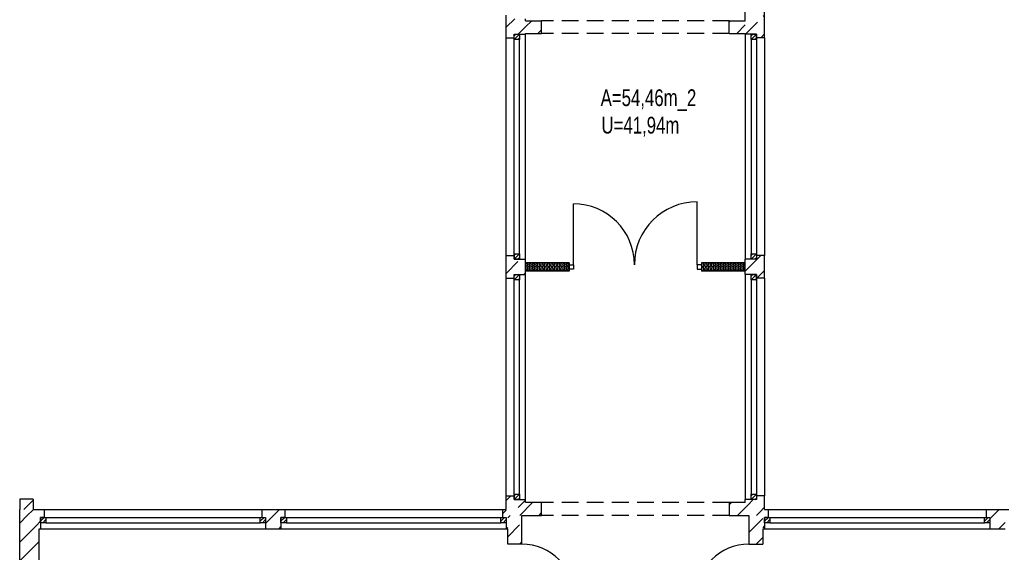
# Model space of a CAD drawing. Header units: metres. Extents: x 940 to 7099, y 1771 to 4983.
# Tile 2 of 15: x 1300 to 2770, y 2501 to 3296. Entities that reach past the tile are written whole.
import ezdxf

# ---------------------------------------------------------------- set-up
doc = ezdxf.new("R2010")
doc.units = ezdxf.units.M
doc.header["$LTSCALE"] = 100
doc.header["$MEASUREMENT"] = 0
doc.linetypes.add('HIDDEN', pattern=[0.375, 0.25, -0.125])
for name, color, linetype in [('1', 2, 'Continuous'), ('20', 211, 'Continuous'), ('22', 211, 'Continuous'), ('30', 5, 'Continuous'), ('32', 2, 'Continuous'), ('64', 7, 'Continuous'), ('67', 2, 'Continuous'), ('68', 211, 'Continuous'), ('69', 6, 'Continuous'), ('74', 6, 'Continuous')]:
    doc.layers.add(name, color=color, linetype=linetype)

msp = doc.modelspace()

# ---------------------------------------------------------------- linework, layer by layer
at = {"layer": '1', "linetype": 'Continuous'}
for p, q in [((2079.5, 2575), (2055.5, 2575)), ((2079.5, 2556), (2079.5, 2575)), ((2383.5, 2575), (2359.5, 2575)), ((2359.5, 2575), (2359.5, 2556)), ((2050, 2556), (2079.5, 2556)), ((2359.5, 2556), (2389, 2556))]:
    msp.add_line(p, q, dxfattribs=at)
at = {"layer": '20', "linetype": 'Continuous'}
for p, q in [((2359.5, 3292.881), (2361.619, 3295)), ((2370.9033, 3276), (2383.5, 3288.5967)), ((2383.5, 2920.9012), (2406.8488, 2944.25)), ((2056.075, 2930.9688), (2056.4246, 2932.0308)), ((2058.9246, 2930.9688), (2058.575, 2932.0308)), ((2061.075, 2930.9688), (2061.4246, 2932.0308)), ((2063.9246, 2930.9688), (2063.575, 2932.0308)), ((2066.075, 2930.9688), (2066.4246, 2932.0308)), ((2068.9246, 2930.9688), (2068.575, 2932.0308)), ((2071.075, 2930.9688), (2071.4246, 2932.0308)), ((2073.9246, 2930.9688), (2073.575, 2932.0308)), ((2076.075, 2930.9688), (2076.4246, 2932.0308)), ((2078.9246, 2930.9688), (2078.575, 2932.0308)), ((2081.075, 2930.9688), (2081.4246, 2932.0308)), ((2083.9246, 2930.9688), (2083.575, 2932.0308)), ((2086.075, 2930.9688), (2086.4246, 2932.0308)), ((2088.9246, 2930.9688), (2088.575, 2932.0308)), ((2091.075, 2930.9688), (2091.4246, 2932.0308)), ((2093.9246, 2930.9688), (2093.575, 2932.0308)), ((2096.075, 2930.9688), (2096.4246, 2932.0308)), ((2098.9246, 2930.9688), (2098.575, 2932.0308)), ((2101.075, 2930.9688), (2101.4246, 2932.0308)), ((2103.9246, 2930.9688), (2103.575, 2932.0308)), ((2106.075, 2930.9688), (2106.4246, 2932.0308)), ((2108.9246, 2930.9688), (2108.575, 2932.0308)), ((2111.075, 2930.9688), (2111.4246, 2932.0308)), ((2113.9246, 2930.9688), (2113.575, 2932.0308)), ((2116.075, 2930.9688), (2116.4246, 2932.0308)), ((2118.9246, 2930.9688), (2118.575, 2932.0308)), ((2318.9246, 2930.9688), (2318.575, 2932.0308)), ((2321.075, 2930.9688), (2321.4246, 2932.0308)), ((2323.9246, 2930.9688), (2323.575, 2932.0308)), ((2326.075, 2930.9688), (2326.4246, 2932.0308)), ((2328.9246, 2930.9688), (2328.575, 2932.0308)), ((2331.075, 2930.9688), (2331.4246, 2932.0308)), ((2333.9246, 2930.9688), (2333.575, 2932.0308)), ((2336.075, 2930.9688), (2336.4246, 2932.0308)), ((2338.9246, 2930.9688), (2338.575, 2932.0308)), ((2341.075, 2930.9688), (2341.4246, 2932.0308)), ((2343.9246, 2930.9688), (2343.575, 2932.0308)), ((2346.075, 2930.9688), (2346.4246, 2932.0308)), ((2348.9246, 2930.9688), (2348.575, 2932.0308)), ((2351.075, 2930.9688), (2351.4246, 2932.0308)), ((2353.9246, 2930.9688), (2353.575, 2932.0308)), ((2356.075, 2930.9688), (2356.4246, 2932.0308)), ((2358.9246, 2930.9688), (2358.575, 2932.0308)), ((2361.075, 2930.9688), (2361.4246, 2932.0308)), ((2363.9246, 2930.9688), (2363.575, 2932.0308)), ((2366.075, 2930.9688), (2366.4246, 2932.0308)), ((2368.9246, 2930.9688), (2368.575, 2932.0308)), ((2371.075, 2930.9688), (2371.4246, 2932.0308)), ((2373.9246, 2930.9688), (2373.575, 2932.0308)), ((2376.075, 2930.9688), (2376.4246, 2932.0308)), ((2378.9246, 2930.9688), (2378.575, 2932.0308)), ((2381.075, 2930.9688), (2381.4246, 2932.0308)), ((2056.075, 2924.9688), (2056.4246, 2926.0308)), ((2058.9246, 2924.9688), (2058.575, 2926.0308)), ((2061.075, 2924.9688), (2061.4246, 2926.0308)), ((2063.9246, 2924.9688), (2063.575, 2926.0308)), ((2066.075, 2924.9688), (2066.4246, 2926.0308)), ((2068.9246, 2924.9688), (2068.575, 2926.0308)), ((2071.075, 2924.9688), (2071.4246, 2926.0308)), ((2073.9246, 2924.9688), (2073.575, 2926.0308)), ((2076.075, 2924.9688), (2076.4246, 2926.0308)), ((2078.9246, 2924.9688), (2078.575, 2926.0308)), ((2081.075, 2924.9688), (2081.4246, 2926.0308)), ((2083.9246, 2924.9688), (2083.575, 2926.0308)), ((2086.075, 2924.9688), (2086.4246, 2926.0308)), ((2088.9246, 2924.9688), (2088.575, 2926.0308)), ((2091.075, 2924.9688), (2091.4246, 2926.0308)), ((2093.9246, 2924.9688), (2093.575, 2926.0308)), ((2096.075, 2924.9688), (2096.4246, 2926.0308)), ((2098.9246, 2924.9688), (2098.575, 2926.0308)), ((2101.075, 2924.9688), (2101.4246, 2926.0308)), ((2103.9246, 2924.9688), (2103.575, 2926.0308)), ((2106.075, 2924.9688), (2106.4246, 2926.0308)), ((2108.9246, 2924.9688), (2108.575, 2926.0308)), ((2111.075, 2924.9688), (2111.4246, 2926.0308)), ((2113.9246, 2924.9688), (2113.575, 2926.0308)), ((2116.075, 2924.9688), (2116.4246, 2926.0308)), ((2118.9246, 2924.9688), (2118.575, 2926.0308)), ((2318.9246, 2924.9688), (2318.575, 2926.0308)), ((2321.075, 2924.9688), (2321.4246, 2926.0308)), ((2323.9246, 2924.9688), (2323.575, 2926.0308)), ((2326.075, 2924.9688), (2326.4246, 2926.0308)), ((2328.9246, 2924.9688), (2328.575, 2926.0308)), ((2331.075, 2924.9688), (2331.4246, 2926.0308)), ((2333.9246, 2924.9688), (2333.575, 2926.0308)), ((2336.075, 2924.9688), (2336.4246, 2926.0308)), ((2338.9246, 2924.9688), (2338.575, 2926.0308)), ((2341.075, 2924.9688), (2341.4246, 2926.0308)), ((2343.9246, 2924.9688), (2343.575, 2926.0308)), ((2346.075, 2924.9688), (2346.4246, 2926.0308)), ((2348.9246, 2924.9688), (2348.575, 2926.0308)), ((2351.075, 2924.9688), (2351.4246, 2926.0308)), ((2353.9246, 2924.9688), (2353.575, 2926.0308)), ((2356.075, 2924.9688), (2356.4246, 2926.0308)), ((2358.9246, 2924.9688), (2358.575, 2926.0308)), ((2361.075, 2924.9688), (2361.4246, 2926.0308)), ((2363.9246, 2924.9688), (2363.575, 2926.0308)), ((2366.075, 2924.9688), (2366.4246, 2926.0308)), ((2368.9246, 2924.9688), (2368.575, 2926.0308)), ((2371.075, 2924.9688), (2371.4246, 2926.0308)), ((2373.9246, 2924.9688), (2373.575, 2926.0308)), ((2376.075, 2924.9688), (2376.4246, 2926.0308)), ((2378.9246, 2924.9688), (2378.575, 2926.0308)), ((2381.075, 2924.9688), (2381.4246, 2926.0308)), ((2401.1331, 2910.25), (2412.5, 2921.6169)), ((2046.8831, 2556), (2065.8831, 2575)), ((1310.246, 2554.754), (1320.4921, 2565)), ((1667.25, 2544.0624), (1688.1876, 2565)), ((2021, 2558.4012), (2026.5872, 2563.9884)), ((2075.1674, 2556), (2079.5, 2560.3326)), ((2748.75, 2550.7601), (2762.9899, 2565)), ((1300, 2544.5079), (1310.246, 2554.754)), ((1324.3882, 2540.6118), (1331, 2547.2237)), ((2389, 2530.4214), (2410, 2551.4214)), ((2762.2742, 2536), (2771.75, 2545.4758)), ((1300, 2516.2237), (1324.3882, 2540.6118)), ((1687.4719, 2536), (1690.25, 2538.7781)), ((2026.8831, 2536), (2028.832, 2537.9489)), ((1300, 2487.9394), (1329, 2516.9394)), ((2399.8629, 2513), (2410, 2523.1371))]:
    msp.add_line(p, q, dxfattribs=at)
for centre, start, end in [((2054.9998, 2926.4998), 341.7795, 70.522), ((2057.4998, 2930.4998), 161.7795, 18.2205), ((2054.9998, 2932.4998), 341.7795, 41.8189), ((2059.9998, 2932.4998), 138.1811, 198.2205), ((2059.9998, 2926.4998), 90, 198.2205), ((2059.9998, 2926.4998), 341.7795, 90), ((2062.4998, 2930.4998), 161.7795, 18.2205), ((2059.9998, 2932.4998), 341.7795, 41.8189), ((2064.9998, 2932.4998), 138.1811, 198.2205), ((2064.9998, 2926.4998), 90, 198.2205), ((2064.9998, 2926.4998), 341.7795, 90), ((2067.4998, 2930.4998), 161.7795, 18.2205), ((2064.9998, 2932.4998), 341.7795, 41.8189), ((2069.9998, 2932.4998), 138.1811, 198.2205), ((2069.9998, 2926.4998), 90, 198.2205), ((2069.9998, 2926.4998), 341.7795, 90), ((2072.4998, 2930.4998), 161.7795, 18.2205), ((2069.9998, 2932.4998), 341.7795, 41.8189), ((2074.9998, 2932.4998), 138.1811, 198.2205), ((2074.9998, 2926.4998), 90, 198.2205), ((2074.9998, 2926.4998), 341.7795, 90), ((2077.4998, 2930.4998), 161.7795, 18.2205), ((2074.9998, 2932.4998), 341.7795, 41.8189), ((2079.9998, 2932.4998), 138.1811, 198.2205), ((2079.9998, 2926.4998), 90, 198.2205), ((2079.9998, 2926.4998), 341.7795, 90), ((2082.4998, 2930.4998), 161.7795, 18.2205), ((2079.9998, 2932.4998), 341.7795, 41.8189), ((2084.9998, 2932.4998), 138.1811, 198.2205), ((2084.9998, 2926.4998), 90, 198.2205), ((2084.9998, 2926.4998), 341.7795, 90), ((2087.4998, 2930.4998), 161.7795, 18.2205), ((2084.9998, 2932.4998), 341.7795, 41.8189), ((2089.9998, 2932.4998), 138.1811, 198.2205), ((2089.9998, 2926.4998), 90, 198.2205), ((2089.9998, 2926.4998), 341.7795, 90), ((2092.4998, 2930.4998), 161.7795, 18.2205), ((2089.9998, 2932.4998), 341.7795, 41.8189), ((2094.9998, 2932.4998), 138.1811, 198.2205), ((2094.9998, 2926.4998), 90, 198.2205), ((2094.9998, 2926.4998), 341.7795, 90), ((2097.4998, 2930.4998), 161.7795, 18.2205), ((2094.9998, 2932.4998), 341.7795, 41.8189), ((2099.9998, 2932.4998), 138.1811, 198.2205), ((2099.9998, 2926.4998), 90, 198.2205), ((2099.9998, 2926.4998), 341.7795, 90), ((2102.4998, 2930.4998), 161.7795, 18.2205), ((2099.9998, 2932.4998), 341.7795, 41.8189), ((2104.9998, 2932.4998), 138.1811, 198.2205), ((2104.9998, 2926.4998), 90, 198.2205), ((2104.9998, 2926.4998), 341.7795, 90), ((2107.4998, 2930.4998), 161.7795, 18.2205), ((2104.9998, 2932.4998), 341.7795, 41.8189), ((2109.9998, 2932.4998), 138.1811, 198.2205), ((2109.9998, 2926.4998), 90, 198.2205), ((2109.9998, 2926.4998), 341.7795, 90), ((2112.4998, 2930.4998), 161.7795, 18.2205), ((2109.9998, 2932.4998), 341.7795, 41.8189), ((2114.9998, 2932.4998), 138.1811, 198.2205), ((2114.9998, 2926.4998), 90, 198.2205), ((2114.9998, 2926.4998), 341.7795, 90), ((2117.4998, 2930.4998), 161.7795, 18.2205), ((2114.9998, 2932.4998), 341.7795, 41.8189), ((2119.9998, 2932.4998), 138.1811, 198.2205), ((2119.9998, 2926.4998), 90, 198.2205), ((2119.9998, 2926.4998), 70.522, 90), ((2319.9998, 2932.4998), 138.1811, 179.142), ((2319.9998, 2932.4998), 180.858, 198.2205), ((2317.4998, 2930.4998), 311.8189, 18.2205), ((2319.9998, 2926.4998), 90, 179.142), ((2319.9998, 2926.4998), 180.858, 198.2205), ((2319.9998, 2926.4998), 341.7795, 90), ((2322.4998, 2930.4998), 161.7795, 18.2205), ((2319.9998, 2932.4998), 341.7795, 41.8189), ((2324.9998, 2932.4998), 138.1811, 198.2205), ((2324.9998, 2926.4998), 90, 198.2205), ((2324.9998, 2926.4998), 341.7795, 90), ((2327.4998, 2930.4998), 161.7795, 18.2205), ((2324.9998, 2932.4998), 341.7795, 41.8189), ((2329.9998, 2932.4998), 138.1811, 198.2205), ((2329.9998, 2926.4998), 90, 198.2205), ((2329.9998, 2926.4998), 341.7795, 90), ((2332.4998, 2930.4998), 161.7795, 18.2205), ((2329.9998, 2932.4998), 341.7795, 41.8189), ((2334.9998, 2932.4998), 138.1811, 198.2205), ((2334.9998, 2926.4998), 90, 198.2205), ((2334.9998, 2926.4998), 341.7795, 90), ((2337.4998, 2930.4998), 161.7795, 18.2205), ((2334.9998, 2932.4998), 341.7795, 41.8189), ((2339.9998, 2932.4998), 138.1811, 198.2205), ((2339.9998, 2926.4998), 90, 198.2205), ((2339.9998, 2926.4998), 341.7795, 90), ((2342.4998, 2930.4998), 161.7795, 18.2205), ((2339.9998, 2932.4998), 341.7795, 41.8189), ((2344.9998, 2932.4998), 138.1811, 198.2205), ((2344.9998, 2926.4998), 90, 198.2205), ((2344.9998, 2926.4998), 341.7795, 90), ((2347.4998, 2930.4998), 161.7795, 18.2205), ((2344.9998, 2932.4998), 341.7795, 41.8189), ((2349.9998, 2932.4998), 138.1811, 198.2205), ((2349.9998, 2926.4998), 90, 198.2205), ((2349.9998, 2926.4998), 341.7795, 90), ((2352.4998, 2930.4998), 161.7795, 18.2205), ((2349.9998, 2932.4998), 341.7795, 41.8189), ((2354.9998, 2932.4998), 138.1811, 198.2205), ((2354.9998, 2926.4998), 90, 198.2205), ((2354.9998, 2926.4998), 341.7795, 90), ((2357.4998, 2930.4998), 161.7795, 18.2205), ((2354.9998, 2932.4998), 341.7795, 41.8189), ((2359.9998, 2932.4998), 138.1811, 198.2205), ((2359.9998, 2926.4998), 90, 198.2205), ((2359.9998, 2926.4998), 341.7795, 90), ((2362.4998, 2930.4998), 161.7795, 18.2205), ((2359.9998, 2932.4998), 341.7795, 41.8189), ((2364.9998, 2932.4998), 138.1811, 198.2205), ((2364.9998, 2926.4998), 90, 198.2205), ((2364.9998, 2926.4998), 341.7795, 90), ((2367.4998, 2930.4998), 161.7795, 18.2205), ((2364.9998, 2932.4998), 341.7795, 41.8189), ((2369.9998, 2932.4998), 138.1811, 198.2205), ((2369.9998, 2926.4998), 90, 198.2205), ((2369.9998, 2926.4998), 341.7795, 90), ((2372.4998, 2930.4998), 161.7795, 18.2205), ((2369.9998, 2932.4998), 341.7795, 41.8189), ((2374.9998, 2932.4998), 138.1811, 198.2205), ((2374.9998, 2926.4998), 90, 198.2205), ((2374.9998, 2926.4998), 341.7795, 90), ((2377.4998, 2930.4998), 161.7795, 18.2205), ((2374.9998, 2932.4998), 341.7795, 41.8189), ((2379.9998, 2932.4998), 138.1811, 198.2205), ((2379.9998, 2926.4998), 90, 198.2205), ((2379.9998, 2926.4998), 341.7795, 90), ((2382.4998, 2930.4998), 161.7795, 311.8189), ((2379.9998, 2932.4998), 341.7795, 41.8189), ((2384.9998, 2932.4998), 179.142, 180.858), ((2384.9998, 2926.4998), 179.142, 180.858), ((2054.9998, 2920.4998), 19.478, 70.522), ((2057.4998, 2924.4998), 161.7795, 18.2205), ((2059.9998, 2920.4998), 90, 160.522), ((2059.9998, 2920.4998), 19.478, 90), ((2062.4998, 2924.4998), 161.7795, 18.2205), ((2064.9998, 2920.4998), 90, 160.522), ((2064.9998, 2920.4998), 19.478, 90), ((2067.4998, 2924.4998), 161.7795, 18.2205), ((2069.9998, 2920.4998), 90, 160.522), ((2069.9998, 2920.4998), 19.478, 90), ((2072.4998, 2924.4998), 161.7795, 18.2205), ((2074.9998, 2920.4998), 90, 160.522), ((2074.9998, 2920.4998), 19.478, 90), ((2077.4998, 2924.4998), 161.7795, 18.2205), ((2079.9998, 2920.4998), 90, 160.522), ((2079.9998, 2920.4998), 19.478, 90), ((2082.4998, 2924.4998), 161.7795, 18.2205), ((2084.9998, 2920.4998), 90, 160.522), ((2084.9998, 2920.4998), 19.478, 90), ((2087.4998, 2924.4998), 161.7795, 18.2205), ((2089.9998, 2920.4998), 90, 160.522), ((2089.9998, 2920.4998), 19.478, 90), ((2092.4998, 2924.4998), 161.7795, 18.2205), ((2094.9998, 2920.4998), 90, 160.522), ((2094.9998, 2920.4998), 19.478, 90), ((2097.4998, 2924.4998), 161.7795, 18.2205), ((2099.9998, 2920.4998), 90, 160.522), ((2099.9998, 2920.4998), 19.478, 90), ((2102.4998, 2924.4998), 161.7795, 18.2205), ((2104.9998, 2920.4998), 90, 160.522), ((2104.9998, 2920.4998), 19.478, 90), ((2107.4998, 2924.4998), 161.7795, 18.2205), ((2109.9998, 2920.4998), 90, 160.522), ((2109.9998, 2920.4998), 19.478, 90), ((2112.4998, 2924.4998), 161.7795, 18.2205), ((2114.9998, 2920.4998), 90, 160.522), ((2114.9998, 2920.4998), 19.478, 90), ((2117.4998, 2924.4998), 161.7795, 18.2205), ((2119.9998, 2920.4998), 90, 160.522), ((2119.9998, 2920.4998), 70.522, 90), ((2317.4998, 2924.4998), 311.8189, 18.2205), ((2319.9998, 2920.4998), 90, 160.522), ((2319.9998, 2920.4998), 19.478, 90), ((2322.4998, 2924.4998), 161.7795, 18.2205), ((2324.9998, 2920.4998), 90, 160.522), ((2324.9998, 2920.4998), 19.478, 90), ((2327.4998, 2924.4998), 161.7795, 18.2205), ((2329.9998, 2920.4998), 90, 160.522), ((2329.9998, 2920.4998), 19.478, 90), ((2332.4998, 2924.4998), 161.7795, 18.2205), ((2334.9998, 2920.4998), 90, 160.522), ((2334.9998, 2920.4998), 19.478, 90), ((2337.4998, 2924.4998), 161.7795, 18.2205), ((2339.9998, 2920.4998), 90, 160.522), ((2339.9998, 2920.4998), 19.478, 90), ((2342.4998, 2924.4998), 161.7795, 18.2205), ((2344.9998, 2920.4998), 90, 160.522), ((2344.9998, 2920.4998), 19.478, 90), ((2347.4998, 2924.4998), 161.7795, 18.2205), ((2349.9998, 2920.4998), 90, 160.522), ((2349.9998, 2920.4998), 19.478, 90), ((2352.4998, 2924.4998), 161.7795, 18.2205), ((2354.9998, 2920.4998), 90, 160.522), ((2354.9998, 2920.4998), 19.478, 90), ((2357.4998, 2924.4998), 161.7795, 18.2205), ((2359.9998, 2920.4998), 90, 160.522), ((2359.9998, 2920.4998), 19.478, 90), ((2362.4998, 2924.4998), 161.7795, 18.2205), ((2364.9998, 2920.4998), 90, 160.522), ((2364.9998, 2920.4998), 19.478, 90), ((2367.4998, 2924.4998), 161.7795, 18.2205), ((2369.9998, 2920.4998), 90, 160.522), ((2369.9998, 2920.4998), 19.478, 90), ((2372.4998, 2924.4998), 161.7795, 18.2205), ((2374.9998, 2920.4998), 90, 160.522), ((2374.9998, 2920.4998), 19.478, 90), ((2377.4998, 2924.4998), 161.7795, 18.2205), ((2379.9998, 2920.4998), 90, 160.522), ((2379.9998, 2920.4998), 19.478, 90), ((2382.4998, 2924.4998), 161.7795, 311.8189)]:
    msp.add_arc(centre, 1.5, start, end, dxfattribs=at)
at = {"layer": '22', "linetype": 'HIDDEN'}
for p, q in [((2026.5, 3285.1501), (2039.3499, 3298)), ((2055.5, 3285.8658), (2064.6342, 3295)), ((2384.0455, 3275), (2412.5, 3303.4545)), ((2044.6342, 3275), (2055.5, 3285.8658)), ((2073.9185, 3276), (2079.5, 3281.5815)), ((2406.8297, 3269.5), (2412.5, 3275.1703)), ((2026.5, 2917.4545), (2047.7955, 2938.75)), ((2053.0797, 2915.75), (2055.5, 2918.1703)), ((1306.3499, 2565), (1320, 2578.6501)), ((2026.5, 2578.0433), (2033.4567, 2585)), ((2044.5988, 2567.8579), (2055.5, 2578.759)), ((2359.5, 2571.632), (2362.868, 2575)), ((2388.1232, 2571.971), (2395.6522, 2579.5)), ((2400.5, 2584.3478), (2401.1522, 2585)), ((2372.1522, 2556), (2388.1232, 2571.971)), ((2400.4365, 2556), (2405.2116, 2560.7751)), ((2405.2116, 2560.7751), (2412.5, 2568.0635)), ((2029, 2552.259), (2032.741, 2556)), ((2029, 2523.9747), (2050, 2544.9747)), ((2410.1207, 2537.3999), (2412.5, 2539.7792)), ((2046.3095, 2513), (2050, 2516.6905))]:
    msp.add_line(p, q, dxfattribs=at)
at = {"layer": '32', "color": 7, "linetype": 'Continuous'}
for p, q in [((2412.5, 3269.5), (2412.5, 4006)), ((2383.5, 3295), (2383.5, 3996)), ((2026.5, 3269.5), (2026.5, 3303.5)), ((2055.5, 3295), (2055.5, 3298)), ((2055.5, 3295), (2079.5, 3295)), ((2359.5, 3295), (2383.5, 3295)), ((2055.5, 3275), (2055.5, 3276)), ((2055.5, 3276), (2079.5, 3276)), ((2359.5, 3276), (2383.5, 3276)), ((2383.5, 3275), (2383.5, 3276)), ((2026.5, 2910.25), (2026.5, 2944.25)), ((2412.5, 2910.25), (2412.5, 2944.25)), ((2055.5, 2915.75), (2055.5, 2938.75)), ((2120.5, 2933.5), (2055.5, 2933.5)), ((2055.5, 2921), (2055.5, 2933.5)), ((2383.5, 2933.5), (2318.5, 2933.5)), ((2383.5, 2915.75), (2383.5, 2938.75)), ((2383.5, 2921), (2383.5, 2933.5)), ((2120.5, 2921), (2055.5, 2921)), ((2383.5, 2921), (2318.5, 2921)), ((1320, 2580), (1300, 2580)), ((1300, 2580), (1300, 2565)), ((1320, 2580), (1320, 2565)), ((2026.5, 2565), (2026.5, 2585)), ((2055.5, 2575), (2055.5, 2579.5)), ((2383.5, 2575), (2383.5, 2579.5)), ((2412.5, 2565), (2412.5, 2585)), ((1300, 2058), (1300, 2565)), ((1320, 2565), (1336.5, 2565)), ((1661.75, 2565), (1695.75, 2565)), ((2021, 2565), (2026.5, 2565)), ((2412.5, 2565), (2418, 2565)), ((2743.25, 2565), (2777.25, 2565)), ((2050, 2513), (2050, 2556)), ((2389, 2556), (2389, 2513)), ((1329, 2058), (1329, 2536)), ((1329, 2536), (1331, 2536)), ((1667.25, 2536), (1690.25, 2536)), ((2026.5, 2536), (2029, 2536)), ((2029, 2513), (2029, 2536)), ((2410, 2536), (2410, 2513)), ((2410, 2536), (2412.5, 2536)), ((2748.75, 2536), (2771.75, 2536))]:
    msp.add_line(p, q, dxfattribs=at)
at = {"layer": '64', "linetype": 'Continuous'}
for p, q in [((2079.5, 3276), (2079.5, 3295)), ((2359.5, 3276), (2359.5, 3295)), ((2026.5, 3269.5), (2038.5, 3269.5)), ((2038.5, 3269.5), (2038.5, 3275)), ((2038.5, 3275), (2055.5, 3275)), ((2400.5, 3275), (2383.5, 3275)), ((2400.5, 3269.5), (2400.5, 3275)), ((2412.5, 3269.5), (2400.5, 3269.5)), ((2026.5, 2944.25), (2038.5, 2944.25)), ((2038.5, 2944.25), (2038.5, 2938.75)), ((2412.5, 2944.25), (2400.5, 2944.25)), ((2400.5, 2944.25), (2400.5, 2938.75)), ((2038.5, 2938.75), (2055.5, 2938.75)), ((2120.5, 2933.5), (2120.5, 2921)), ((2318.5, 2933.5), (2318.5, 2921)), ((2400.5, 2938.75), (2383.5, 2938.75)), ((2038.5, 2910.25), (2038.5, 2915.75)), ((2038.5, 2915.75), (2055.5, 2915.75)), ((2400.5, 2915.75), (2383.5, 2915.75)), ((2400.5, 2910.25), (2400.5, 2915.75)), ((2026.5, 2910.25), (2038.5, 2910.25)), ((2412.5, 2910.25), (2400.5, 2910.25)), ((2026.5, 2585), (2038.5, 2585)), ((2038.5, 2585), (2038.5, 2579.5)), ((2038.5, 2579.5), (2055.5, 2579.5)), ((2400.5, 2579.5), (2383.5, 2579.5)), ((2412.5, 2585), (2400.5, 2585)), ((2400.5, 2585), (2400.5, 2579.5)), ((1336.5, 2565), (1336.5, 2553)), ((1661.75, 2565), (1661.75, 2553)), ((1695.75, 2565), (1695.75, 2553)), ((2021, 2565), (2021, 2553)), ((2418, 2565), (2418, 2553)), ((2743.25, 2565), (2743.25, 2553)), ((1336.5, 2553), (1331, 2553)), ((1331, 2553), (1331, 2536)), ((1661.75, 2553), (1667.25, 2553)), ((1667.25, 2553), (1667.25, 2536)), ((1695.75, 2553), (1690.25, 2553)), ((1690.25, 2553), (1690.25, 2536)), ((2021, 2553), (2026.5, 2553)), ((2026.5, 2553), (2026.5, 2536)), ((2418, 2553), (2412.5, 2553)), ((2412.5, 2553), (2412.5, 2536)), ((2743.25, 2553), (2748.75, 2553)), ((2748.75, 2553), (2748.75, 2536)), ((2050, 2513), (2029, 2513)), ((2389, 2513), (2410, 2513))]:
    msp.add_line(p, q, dxfattribs=at)
at = {"layer": '67', "linetype": 'Continuous'}
for p, q in [((2026.5, 2944.25), (2026.5, 3269.5)), ((2038.5, 3267), (2038.5, 3275)), ((2038.5, 3275), (2046.5, 3275)), ((2038.5, 2944.25), (2038.5, 3269.5)), ((2046.5, 3267), (2038.5, 3267)), ((2038.5, 2946.75), (2038.5, 3267)), ((2046.5, 3275), (2046.5, 3267)), ((2046.5, 2946.75), (2046.5, 3267)), ((2055.5, 2938.75), (2055.5, 3275)), ((2383.5, 3275), (2383.5, 2938.75)), ((2392.5, 3267), (2392.5, 3275)), ((2392.5, 3275), (2400.5, 3275)), ((2400.5, 3267), (2392.5, 3267)), ((2392.5, 3267), (2392.5, 2946.75)), ((2400.5, 3275), (2400.5, 3267)), ((2400.5, 3269.5), (2400.5, 2944.25)), ((2400.5, 3267), (2400.5, 2946.75)), ((2412.5, 3269.5), (2412.5, 2944.25)), ((2127, 2930.5), (2127, 3021.5)), ((2312, 2930.5), (2312, 3024.5)), ((2038.5, 2938.75), (2038.5, 2946.75)), ((2038.5, 2946.75), (2046.5, 2946.75)), ((2046.5, 2946.75), (2046.5, 2938.75)), ((2392.5, 2938.75), (2392.5, 2946.75)), ((2392.5, 2946.75), (2400.5, 2946.75)), ((2400.5, 2946.75), (2400.5, 2938.75)), ((2046.5, 2938.75), (2038.5, 2938.75)), ((2120.5, 2930.5), (2127, 2930.5)), ((2127, 2930.5), (2127, 2924)), ((2318.5, 2930.5), (2312, 2930.5)), ((2312, 2930.5), (2312, 2924)), ((2400.5, 2938.75), (2392.5, 2938.75)), ((2038.5, 2907.75), (2038.5, 2915.75)), ((2038.5, 2915.75), (2046.5, 2915.75)), ((2046.5, 2915.75), (2046.5, 2907.75)), ((2055.5, 2579.5), (2055.5, 2915.75)), ((2127, 2924), (2120.5, 2924)), ((2312, 2924), (2318.5, 2924)), ((2383.5, 2915.75), (2383.5, 2579.5)), ((2392.5, 2907.75), (2392.5, 2915.75)), ((2392.5, 2915.75), (2400.5, 2915.75)), ((2400.5, 2915.75), (2400.5, 2907.75)), ((2026.5, 2585), (2026.5, 2910.25)), ((2038.5, 2585), (2038.5, 2910.25)), ((2046.5, 2907.75), (2038.5, 2907.75)), ((2038.5, 2587.5), (2038.5, 2907.75)), ((2046.5, 2587.5), (2046.5, 2907.75)), ((2400.5, 2907.75), (2392.5, 2907.75)), ((2392.5, 2907.75), (2392.5, 2587.5)), ((2400.5, 2910.25), (2400.5, 2585)), ((2400.5, 2907.75), (2400.5, 2587.5)), ((2412.5, 2910.25), (2412.5, 2585)), ((2038.5, 2579.5), (2038.5, 2587.5)), ((2038.5, 2587.5), (2046.5, 2587.5)), ((2046.5, 2579.5), (2038.5, 2579.5)), ((2046.5, 2587.5), (2046.5, 2579.5)), ((2392.5, 2579.5), (2392.5, 2587.5)), ((2392.5, 2587.5), (2400.5, 2587.5)), ((2400.5, 2579.5), (2392.5, 2579.5)), ((2400.5, 2587.5), (2400.5, 2579.5)), ((1336.5, 2565), (1661.75, 2565)), ((1695.75, 2565), (2021, 2565)), ((2418, 2565), (2743.25, 2565)), ((1331, 2553), (1339, 2553)), ((1331, 2545), (1331, 2553)), ((1339, 2545), (1331, 2545)), ((1336.5, 2553), (1661.75, 2553)), ((1339, 2553), (1339, 2545)), ((1339, 2553), (1659.25, 2553)), ((1339, 2545), (1659.25, 2545)), ((1659.25, 2553), (1667.25, 2553)), ((1659.25, 2545), (1659.25, 2553)), ((1667.25, 2545), (1659.25, 2545)), ((1667.25, 2553), (1667.25, 2545)), ((1690.25, 2553), (1698.25, 2553)), ((1690.25, 2545), (1690.25, 2553)), ((1698.25, 2545), (1690.25, 2545)), ((1695.75, 2553), (2021, 2553)), ((1698.25, 2553), (1698.25, 2545)), ((1698.25, 2553), (2018.5, 2553)), ((1698.25, 2545), (2018.5, 2545)), ((2018.5, 2553), (2026.5, 2553)), ((2018.5, 2545), (2018.5, 2553)), ((2026.5, 2545), (2018.5, 2545)), ((2026.5, 2553), (2026.5, 2545)), ((2412.5, 2553), (2420.5, 2553)), ((2412.5, 2545), (2412.5, 2553)), ((2420.5, 2545), (2412.5, 2545)), ((2418, 2553), (2743.25, 2553)), ((2420.5, 2553), (2420.5, 2545)), ((2420.5, 2553), (2740.75, 2553)), ((2420.5, 2545), (2740.75, 2545)), ((2740.75, 2553), (2748.75, 2553)), ((2740.75, 2545), (2740.75, 2553)), ((2748.75, 2545), (2740.75, 2545)), ((2748.75, 2553), (2748.75, 2545)), ((1331, 2536), (1667.25, 2536)), ((1690.25, 2536), (2026.5, 2536)), ((2412.5, 2536), (2748.75, 2536))]:
    msp.add_line(p, q, dxfattribs=at)
for centre, radius, start, end in [((2127, 2930.5), 91, 0, 90), ((2312, 2930.5), 94, 90, 180), ((2050, 2435), 78, 0, 90), ((2389, 2435), 78, 90, 180)]:
    msp.add_arc(centre, radius, start, end, dxfattribs=at)
at = {"layer": '68', "linetype": 'Continuous'}
for p, q in [((2038.5, 3267), (2046.5, 3275)), ((2038.5, 3272.6569), (2040.8431, 3275)), ((2044.1569, 3267), (2046.5, 3269.3431)), ((2392.5, 3267), (2400.5, 3275)), ((2392.5, 3272.6569), (2394.8431, 3275)), ((2398.1569, 3267), (2400.5, 3269.3431)), ((2038.5, 2938.75), (2046.5, 2946.75)), ((2038.5, 2944.4069), (2040.8431, 2946.75)), ((2044.1569, 2938.75), (2046.5, 2941.0931)), ((2392.5, 2938.75), (2400.5, 2946.75)), ((2392.5, 2944.4069), (2394.8431, 2946.75)), ((2398.1569, 2938.75), (2400.5, 2941.0931)), ((2038.5, 2907.75), (2046.5, 2915.75)), ((2038.5, 2913.4069), (2040.8431, 2915.75)), ((2392.5, 2907.75), (2400.5, 2915.75)), ((2392.5, 2913.4069), (2394.8431, 2915.75)), ((2044.1569, 2907.75), (2046.5, 2910.0931)), ((2398.1569, 2907.75), (2400.5, 2910.0931)), ((2038.5, 2579.5), (2046.5, 2587.5)), ((2038.5, 2585.1569), (2040.8431, 2587.5)), ((2044.1569, 2579.5), (2046.5, 2581.8431)), ((2392.5, 2579.5), (2400.5, 2587.5)), ((2392.5, 2585.1569), (2394.8431, 2587.5)), ((2398.1569, 2579.5), (2400.5, 2581.8431)), ((1331, 2547.3431), (1336.6569, 2553)), ((1334.3137, 2545), (1339, 2549.6863)), ((1659.25, 2547.3431), (1664.9069, 2553)), ((1662.5637, 2545), (1667.25, 2549.6863)), ((1690.25, 2547.3431), (1695.9069, 2553)), ((1693.5637, 2545), (1698.25, 2549.6863)), ((2018.5, 2547.3431), (2024.1569, 2553)), ((2021.8137, 2545), (2026.5, 2549.6863)), ((2412.5, 2547.3431), (2418.1569, 2553)), ((2415.8137, 2545), (2420.5, 2549.6863)), ((2740.75, 2547.3431), (2746.4069, 2553)), ((2744.0637, 2545), (2748.75, 2549.6863))]:
    msp.add_line(p, q, dxfattribs=at)
at = {"layer": '69', "linetype": 'HIDDEN'}
for p, q in [((2359.5, 3295), (2079.5, 3295)), ((2359.5, 3276), (2079.5, 3276))]:
    msp.add_line(p, q, dxfattribs=at)
at = {"layer": '74', "linetype": 'HIDDEN'}
for p, q in [((2359.5, 2575), (2079.5, 2575)), ((2359.5, 2556), (2079.5, 2556))]:
    msp.add_line(p, q, dxfattribs=at)

# ---------------------------------------------------------------- texts
at = {"layer": '30', "width": 0.75}
for s, p in [('A=54,46m_2', (2167.6177, 3167.4397)), ('U=41,94m', (2168.8071, 3126.4199))]:
    msp.add_text(s, height=25, dxfattribs=at).set_placement(p)
at = {"layer": '74', "width": 0.01}
msp.add_text('`END=0;`', height=0.0001, dxfattribs=at).set_placement((2359.5, 2575))

doc.saveas('drawing.dxf')
